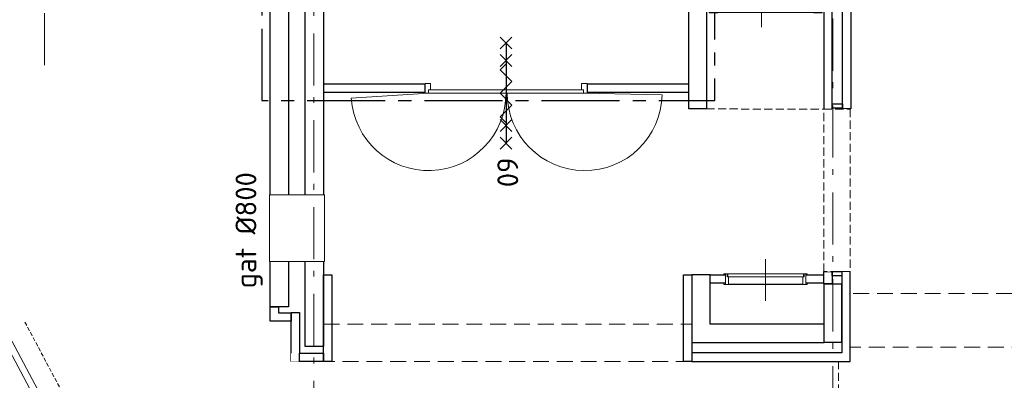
# Model space of a CAD drawing. Header units: millimetres. Extents: x -28579 to 211491, y -26192 to 102706.
# Tile 11 of 48: x 11744 to 23560, y 12187 to 16511. Entities that reach past the tile are written whole.
import ezdxf

# ---------------------------------------------------------------- set-up
doc = ezdxf.new("R2010")
doc.units = ezdxf.units.MM
doc.header["$LTSCALE"] = 100
for name, pattern in [('B0202', [28.125, 18.75, -3.125, 3.125, -3.125]), ('HIDDEN', [9.525, 6.35, -3.175]), ('STYLE_01', [0.416641, 0.208282, -0.208359]), ('STYLE_02', [0.694427, 0.486069, -0.208359]), ('STYLE_06', [1.041641, 0.625, -0.208282, 0.069427, -0.138931])]:
    doc.linetypes.add(name, pattern=pattern)
for name, color, linetype in [('AL22FF1-_KALKZANDST', 2, 'Continuous'), ('AL65_BEVEILIGING', 1, 'Continuous'), ('br.compartimentering', 4, 'B0202')]:
    doc.layers.add(name, color=color, linetype=linetype)
doc.layers.add('None', color=7, linetype='Continuous', lineweight=5)
doc.styles.add('03_100', font='isocpeur.ttf')
doc.styles.add('Tekton Plus Regular', font='isocpeur.ttf')

# ---------------------------------------------------------------- blocks, each defined once
blk = doc.blocks.new('Group-245')
at = {"color": 8, "linetype": 'Continuous', "lineweight": 5}
blk.add_wipeout([(-33306, -4047), (-34268, -4047), (-34268, -3917), (-33306, -3917)], dxfattribs=at).dxf.layer = 'None'
at = {"layer": 'None', "color": 8, "linetype": 'Continuous', "lineweight": 5}
blk.add_lwpolyline([(-33306, -4047), (-34268, -4047), (-34268, -3917), (-33306, -3917)], close=True, dxfattribs=at)
at = {"color": 8, "linetype": 'Continuous', "lineweight": 5}
blk.add_wipeout([(-33331, -3956), (-34242, -3956), (-34242, -3917), (-33331, -3917)], dxfattribs=at).dxf.layer = 'None'
at = {"layer": 'None', "color": 8, "linetype": 'Continuous', "lineweight": 5}
blk.add_lwpolyline([(-33331, -3956), (-34242, -3956), (-34242, -3917), (-33331, -3917)], close=True, dxfattribs=at)
at = {"color": 8, "linetype": 'Continuous', "lineweight": 5}
blk.add_wipeout([(-33342, -4042), (-34231, -4042), (-34231, -3956), (-33342, -3956)], dxfattribs=at).dxf.layer = 'None'
at = {"layer": 'None', "color": 8, "linetype": 'Continuous', "lineweight": 5}
for p, q in [((-33789, -3743), (-33789, -4243)), ((-34268, -4032), (-34268, -3932)), ((-33306, -4032), (-33306, -3932))]:
    blk.add_line(p, q, dxfattribs=at)
for points in [[(-34287, -3932), (-34287, -3917), (-34248, -3917), (-34248, -3956), (-34231, -3956), (-34231, -4047), (-34287, -4047), (-34287, -4032)], [(-33287, -3932), (-33287, -3917), (-33326, -3917), (-33326, -3956), (-33342, -3956), (-33342, -4047), (-33287, -4047), (-33287, -4032)]]:
    blk.add_lwpolyline(points, dxfattribs=at)
blk.add_lwpolyline([(-33342, -4042), (-34231, -4042), (-34231, -3956), (-33342, -3956)], close=True, dxfattribs=at)
blk = doc.blocks.new('Group-250')
at = {"layer": 'None', "color": 8, "linetype": 'Continuous', "lineweight": 5}
for p, q in [((-34236, -619), (-34036, -519)), ((-33836, -619), (-34036, -519)), ((-33836, -619), (-33636, -519)), ((-33436, -619), (-33636, -519))]:
    blk.add_line(p, q, dxfattribs=at)
blk = doc.blocks.new('Group-251')
at = {"layer": 'None', "color": 8, "linetype": 'Continuous', "lineweight": 5}
for p, q in [((-33837, -946), (-33837, -546)), ((-34237, -746), (-33437, -746))]:
    blk.add_line(p, q, dxfattribs=at)
at = {"layer": 'None', "color": 140, "linetype": 'Continuous', "lineweight": 15, "flags": 128}
for points in [[(-34462, 829), (-34462, -771), (-33112, -771), (-33112, 829)], [(-33162, 779), (-33162, -721), (-34412, -721), (-34412, 779)]]:
    blk.add_lwpolyline(points, close=True, dxfattribs=at)
at = {"layer": 'None', "color": 1, "linetype": 'Continuous', "lineweight": 35}
for points in [[(-34362, 779), (-34412, 779), (-34412, 729), (-34462, 729), (-34462, 779), (-34462, 829), (-34412, 829), (-34362, 829)], [(-33212, 779), (-33162, 779), (-33162, 729), (-33112, 729), (-33112, 779), (-33112, 829), (-33162, 829), (-33212, 829)], [(-34362, -721), (-34412, -721), (-34412, -671), (-34462, -671), (-34462, -721), (-34462, -771), (-34412, -771), (-34362, -771)], [(-33212, -721), (-33162, -721), (-33162, -671), (-33112, -671), (-33112, -721), (-33112, -771), (-33162, -771), (-33212, -771)]]:
    blk.add_lwpolyline(points, close=True, dxfattribs=at)
at = {"layer": 'None', "color": 140, "linetype": 'Continuous', "lineweight": 15}
for points in [[(-33387, 704), (-34287, 704), (-34287, -546), (-34237, -546), (-34237, -516), (-34257, -516), (-34257, 674), (-33417, 674), (-33417, -516), (-33437, -516), (-33437, -546), (-33387, -546)], [(-33377, 429), (-33197, 429), (-33197, -271), (-33377, -271)], [(-34237, -721), (-33437, -721), (-33437, -771), (-34237, -771)]]:
    blk.add_lwpolyline(points, close=True, dxfattribs=at)
at = {"layer": 'None', "color": 92, "linetype": 'Continuous', "lineweight": 25}
for points in [[(-34287, -546), (-34237, -546), (-34237, -631), (-34287, -631)], [(-33437, -546), (-33387, -546), (-33387, -631), (-33437, -631)]]:
    blk.add_lwpolyline(points, close=True, dxfattribs=at)
at = {"layer": 'None', "color": 7}
blk.add_blockref('Group-250', (0, 0), dxfattribs=at)
at = {"layer": 'None', "color": 1, "insert": (-34172, 534), "char_height": 235.1, "attachment_point": 1, "line_spacing_factor": 0.978954, "style": 'Tekton Plus Regular'}
blk.add_mtext('lift', dxfattribs=at)
blk = doc.blocks.new('Group-351')
at = {"color": 8, "linetype": 'Continuous', "lineweight": 5}
blk.add_wipeout([(-36112, -17352), (-42966, -4461), (-43038, -4499), (-36184, -17390)], dxfattribs=at).dxf.layer = 'None'
at = {"layer": 'None', "color": 8, "linetype": 'STYLE_02', "lineweight": 5}
blk.add_line((-35804, -17399), (-42681, -4472), dxfattribs=at)
at = {"layer": 'None', "color": 8, "linetype": 'Continuous', "lineweight": 5}
blk.add_lwpolyline([(-36112, -17352), (-42966, -4461), (-43038, -4499), (-36184, -17390)], close=True, dxfattribs=at)
blk = doc.blocks.new('60min br.w.')
at = {"layer": 'AL65_BEVEILIGING'}
for p, q in [((-671, 71), (-529, -71)), ((-671, -71), (-529, 71)), ((-600, 0), (600, 0)), ((-461, 71), (-319, -71)), ((-461, -71), (-319, 71)), ((319, -71), (461, 71)), ((319, 71), (461, -71)), ((529, -71), (671, 71)), ((529, 71), (671, -71))]:
    blk.add_line(p, q, dxfattribs=at)
blk.add_lwpolyline([(-351, 0), (-280, -71), (-139, 71), (3, -71), (144, 71), (286, -71), (356, 0)], dxfattribs=at)
at = {"layer": 'AL65_BEVEILIGING', "style": '03_100'}
blk.add_text('60', height=250, dxfattribs=at).set_placement((777, -104))

msp = doc.modelspace()

# ---------------------------------------------------------------- linework, layer by layer
at = {"layer": 'AL22FF1-_KALKZANDST'}
for points in [[(19776, 16822), (19986, 16822), (19986, 15441), (19776, 15441)], [(16418, 15738), (15577, 15738), (15577, 15738), (15391, 15738), (15391, 15738), (15391, 15641), (15577, 15641), (16418, 15641), (16609, 15641), (16609, 15641), (16609, 15738), (16609, 15738), (16609, 15738), (16418, 15738)], [(19585, 15738), (18744, 15738), (18744, 15738), (18553, 15738), (18553, 15738), (18553, 15641), (18744, 15641), (19585, 15641), (19776, 15641), (19776, 15641), (19776, 15738), (19776, 15738), (19776, 15738), (19585, 15738)]]:
    msp.add_lwpolyline(points, close=True, dxfattribs=at)
at = {"layer": 'None', "color": 8, "linetype": 'STYLE_06', "lineweight": 5, "ltscale": 10}
msp.add_line((12042, 15965), (12042, 38765), dxfattribs=at)

# ---------------------------------------------------------------- texts
at = {"layer": 'None', "color": 1, "insert": (14334.73263, 13289.26769), "char_height": 250, "attachment_point": 1, "rotation": 90, "line_spacing_factor": 0.979335, "style": 'Tekton Plus Regular'}
msp.add_mtext('gat %%c800', dxfattribs=at)

# ---------------------------------------------------------------- wipeouts: each hides what was drawn before it
at = {"color": 8, "linetype": 'Continuous', "lineweight": 5}
for points in [[(21618, 21481), (21618, 21532), (21618, 22626), (21618, 22666), (21618, 23132), (21718, 23132), (21718, 22666), (21718, 22626), (21718, 21532), (21718, 21481), (21718, 15971), (21718, 15706), (21718, 15511), (21718, 15441), (21618, 15441), (21618, 15511), (21618, 15706), (21618, 15971)], [(21393, 18544), (21393, 18445), (21393, 17862), (21393, 17279), (21393, 17061), (21393, 16690), (21393, 15954), (21393, 15697), (21393, 15509), (21393, 15440), (21493, 15440), (21493, 15509), (21493, 15697), (21493, 15954), (21493, 21288), (21493, 21337), (21493, 22396), (21493, 22435), (21493, 22708), (21493, 22712), (21393, 22712), (21393, 22708), (21393, 22435), (21393, 22396), (21393, 22128), (21393, 22093), (21393, 21337), (21393, 21288)], [(20030, 13451), (21398, 13451), (21398, 13351), (20030, 13351)], [(15001, 13001), (15101, 13001), (15101, 12411), (15001, 12411)]]:
    msp.add_wipeout(points, dxfattribs=at).dxf.layer = 'None'
at = {"color": 140, "linetype": 'Continuous', "lineweight": 15}
for points in [[(18212, 15838.76), (19567.51992, 15838.76), (19567.51992, 16220), (18212, 16220)], [(14751, 15454), (15391, 15454), (15391, 15234), (14751, 15234)]]:
    msp.add_wipeout(points, dxfattribs=at).dxf.layer = 'None'
at = {"color": 43, "linetype": 'Continuous', "lineweight": 9}
msp.add_wipeout([(22391, 14010.72), (25854.36014, 14010.72), (25854.36014, 14352), (22391, 14352)], dxfattribs=at).dxf.layer = 'None'
at = {"color": 8, "linetype": 'STYLE_01', "lineweight": 5}
msp.add_wipeout([(15391, 12861), (19811, 12861), (19811, 12411), (15391, 12411)], dxfattribs=at).dxf.layer = 'None'

# ---------------------------------------------------------------- next in the draw order: linework, layer by layer
at = {"layer": 'AL22FF1-_KALKZANDST'}
for points in [[(21618, 21481), (21618, 21532), (21618, 22626), (21618, 22666), (21618, 23132), (21718, 23132), (21718, 22666), (21718, 22626), (21718, 21532), (21718, 21481), (21718, 15971), (21718, 15706), (21718, 15511), (21718, 15441), (21618, 15441), (21618, 15511), (21618, 15706), (21618, 15971)], [(20030, 13451), (21393, 13451), (21393, 13351), (20030, 13351)], [(15001, 13001), (15101, 13001), (15101, 12411), (15001, 12411)]]:
    msp.add_lwpolyline(points, close=True, dxfattribs=at)
msp.add_lwpolyline([(21393, 16690), (21393, 15954), (21393, 15697), (21393, 15509), (21393, 15440), (21493, 15440), (21493, 15509), (21493, 15697), (21493, 15954), (21493, 21288)], dxfattribs=at)
at = {"layer": 'None', "color": 8, "linetype": 'HIDDEN', "lineweight": 5, "ltscale": 0.3}
msp.add_lwpolyline([(15391, 12861), (19811, 12861), (19811, 12411), (15391, 12411)], close=True, dxfattribs=at)

# ---------------------------------------------------------------- next in the draw order: block references
at = {"layer": 'None', "color": 1}
msp.add_blockref('Group-251', (54483, 17368), dxfattribs=at)

# ---------------------------------------------------------------- next in the draw order: wipeouts: each hides what was drawn before it
at = {"color": 255, "linetype": 'Continuous', "lineweight": 5}
msp.add_wipeout([(16609, 15807), (18553, 15807), (18553, 15607), (16609, 15607)], dxfattribs=at).dxf.layer = 'None'
at = {"color": 140, "linetype": 'Continuous', "lineweight": 15}
msp.add_wipeout([(14751, 15454), (14971, 15454), (14971, 13494), (14971, 13070), (14751, 13070), (14751, 13494)], dxfattribs=at).dxf.layer = 'None'

# ---------------------------------------------------------------- next in the draw order: linework, layer by layer
at = {"layer": 'AL22FF1-_KALKZANDST'}
for points in [[(14751, 14411), (14751, 17471), (14971, 17471), (14971, 14411)], [(14971, 13611), (14971, 13494), (14971, 13070), (14751, 13070), (14751, 13494), (14751, 13611)]]:
    msp.add_lwpolyline(points, dxfattribs=at)
msp.add_lwpolyline([(14851, 13068), (14851, 12997), (15001, 12997), (15001, 12897), (14851, 12897), (14751, 12897), (14751, 12997), (14751, 13068)], close=True, dxfattribs=at)

# ---------------------------------------------------------------- next in the draw order: block references
at = {"layer": 'None', "color": 7}
msp.add_blockref('Group-245', (54483, 17383), dxfattribs=at)

# ---------------------------------------------------------------- next in the draw order: wipeouts: each hides what was drawn before it
at = {"color": 140, "linetype": 'Continuous', "lineweight": 15}
for points in [[(16609, 15746), (16676, 15746), (16676, 15632), (16609, 15632)], [(18486, 15632), (18553, 15632), (18553, 15746), (18486, 15746)], [(15171, 15454), (15391, 15454), (15391, 13494), (15391, 12594), (15171, 12594), (15171, 13494)]]:
    msp.add_wipeout(points, dxfattribs=at).dxf.layer = 'None'
at = {"color": 8, "linetype": 'Continuous', "lineweight": 5}
msp.add_wipeout([(15001, 12511), (15391, 12511), (15391, 12411), (15001, 12411)], dxfattribs=at).dxf.layer = 'None'

# ---------------------------------------------------------------- next in the draw order: linework, layer by layer
at = {"layer": 'AL22FF1-_KALKZANDST'}
for points in [[(15171, 14411), (15171, 17471), (15391, 17471), (15391, 14411)], [(15391, 13611), (15391, 13494), (15391, 12594), (15171, 12594), (15171, 13494), (15171, 13611)]]:
    msp.add_lwpolyline(points, dxfattribs=at)
at = {"layer": 'None', "color": 140, "linetype": 'Continuous', "lineweight": 15}
for points in [[(16609, 15746), (16676, 15746), (16676, 15632), (16609, 15632)], [(18486, 15632), (18553, 15632), (18553, 15746), (18486, 15746)], [(14741, 14411), (15401, 14411), (15401, 13611), (14741, 13611)]]:
    msp.add_lwpolyline(points, close=True, dxfattribs=at)

# ---------------------------------------------------------------- next in the draw order: wipeouts: each hides what was drawn before it
at = {"color": 8, "linetype": 'Continuous', "lineweight": 5}
msp.add_wipeout([(21711, 12411), (21711, 12516), (21711, 13457), (21711, 13491), (21611, 13491), (21611, 13457), (21611, 12516), (20201, 12516), (19811, 12516), (19811, 12411), (20201, 12411), (21611, 12411)], dxfattribs=at).dxf.layer = 'None'
at = {"color": 8, "linetype": 'Continuous', "lineweight": 15}
msp.add_wipeout([(15101, 12511), (15391, 12511), (15391, 12411), (15101, 12411)], dxfattribs=at).dxf.layer = 'None'

# ---------------------------------------------------------------- next in the draw order: linework, layer by layer
at = {"layer": 'AL22FF1-_KALKZANDST'}
for points in [[(21711, 12411), (21711, 12516), (21711, 13457), (21711, 13491), (21611, 13491), (21611, 13457), (21611, 12516), (20201, 12516), (19811, 12516), (19811, 12411), (20201, 12411), (21611, 12411)], [(15391, 13451), (15491, 13451), (15491, 12411), (15391, 12411)], [(15101, 12511), (15391, 12511), (15391, 12411), (15101, 12411)]]:
    msp.add_lwpolyline(points, close=True, dxfattribs=at)
at = {"layer": 'None', "color": 8, "linetype": 'HIDDEN', "lineweight": 5, "ltscale": 0.3}
for p, q in [((25939, 13228), (21718, 13228)), ((25841, 12583), (21718, 12583))]:
    msp.add_line(p, q, dxfattribs=at)
at = {"layer": 'None', "color": 8, "linetype": 'STYLE_02', "lineweight": 5, "ltscale": 2}
msp.add_line((21570, 11347), (21570, 12411), dxfattribs=at)

# ---------------------------------------------------------------- next in the draw order: wipeouts: each hides what was drawn before it
at = {"color": 140, "linetype": 'Continuous', "lineweight": 15}
msp.add_wipeout([(16651, 15672), (17581, 15672), (17581, 15632), (16651, 15632)], dxfattribs=at).dxf.layer = 'None'

# ---------------------------------------------------------------- next in the draw order: linework, layer by layer
at = {"layer": 'None', "color": 140, "linetype": 'Continuous', "lineweight": 15}
msp.add_line((16651, 15632), (15723, 15570), dxfattribs=at)
msp.add_lwpolyline([(16651, 15672), (17581, 15672), (17581, 15632), (16651, 15632)], close=True, dxfattribs=at)

# ---------------------------------------------------------------- next in the draw order: block references
at = {"layer": 'None', "color": 8, "linetype": 'HIDDEN', "lineweight": 5, "ltscale": 0.3}
msp.add_blockref('Group-351', (54483, 17368), dxfattribs=at)

# ---------------------------------------------------------------- next in the draw order: wipeouts: each hides what was drawn before it
at = {"color": 8, "linetype": 'Continuous', "lineweight": 5}
msp.add_wipeout([(21496, 12641), (21496, 12861), (21397, 12861), (21179, 12861), (20201, 12861), (20171, 12861), (20030, 12861), (20030, 13451), (19811, 13451), (19811, 12861), (19811, 12641), (20171, 12641), (20201, 12641), (21397, 12641)], dxfattribs=at).dxf.layer = 'None'

# ---------------------------------------------------------------- next in the draw order: linework, layer by layer
at = {"layer": 'AL22FF1-_KALKZANDST'}
msp.add_lwpolyline([(19711, 13451), (19811, 13451), (19811, 12411), (19711, 12411)], close=True, dxfattribs=at)
msp.add_lwpolyline([(21398, 12861), (21397, 12861), (21179, 12861), (20201, 12861), (20171, 12861), (20030, 12861), (20030, 13451), (19811, 13451), (19811, 12861), (19811, 12641), (20171, 12641), (20201, 12641), (21397, 12641)], dxfattribs=at)
at = {"layer": 'None', "color": 8, "linetype": 'STYLE_06', "lineweight": 5, "ltscale": 10}
msp.add_line((15273, 9473), (15273, 32173), dxfattribs=at)
at = {"layer": 'None', "color": 8, "linetype": 'Continuous', "lineweight": 5}
msp.add_line((19811, 12516), (19811, 12641), dxfattribs=at)

# ---------------------------------------------------------------- next in the draw order: wipeouts: each hides what was drawn before it
at = {"color": 140, "linetype": 'Continuous', "lineweight": 15}
msp.add_wipeout([(17581, 15632), (18511, 15632), (18511, 15672), (17581, 15672)], dxfattribs=at).dxf.layer = 'None'

# ---------------------------------------------------------------- next in the draw order: linework, layer by layer
at = {"layer": 'br.compartimentering', "color": 4, "linetype": 'B0202', "ltscale": 0.5, "flags": 128}
msp.add_lwpolyline([(14651, 17810), (14651, 15541), (20086, 15541), (20086, 22822)], dxfattribs=at)
at = {"layer": 'None', "color": 140, "linetype": 'Continuous', "lineweight": 15}
msp.add_line((18511, 15632), (19454.76299, 15611.00535), dxfattribs=at)
msp.add_lwpolyline([(17581, 15632), (18511, 15632), (18511, 15672), (17581, 15672)], close=True, dxfattribs=at)
for centre, radius, start, end in [((16651, 15632), 930.06881, 183.822270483, 0), ((18525, 15632), 930, 180, 358.706444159)]:
    msp.add_arc(centre, radius, start, end, dxfattribs=at)

# ---------------------------------------------------------------- next in the draw order: block references
at = {"layer": 'AL65_BEVEILIGING', "rotation": 270}
msp.add_blockref('60min br.w.', (17581, 15632), dxfattribs=at)

# ---------------------------------------------------------------- next in the draw order: wipeouts: each hides what was drawn before it
at = {"color": 8, "linetype": 'Continuous', "lineweight": 5}
msp.add_wipeout([(21398, 13344), (21608, 13344), (21608, 12644), (21398, 12644)], dxfattribs=at).dxf.layer = 'None'

# ---------------------------------------------------------------- next in the draw order: linework, layer by layer
at = {"layer": 'AL22FF1-_KALKZANDST'}
msp.add_lwpolyline([(21398, 13344), (21608, 13344), (21608, 12641), (21398, 12641)], close=True, dxfattribs=at)

# ---------------------------------------------------------------- next in the draw order: wipeouts: each hides what was drawn before it
at = {"color": 8, "linetype": 'Continuous', "lineweight": 5}
msp.add_wipeout([(21393, 13491), (21493, 13491), (21493, 13344), (21393, 13344)], dxfattribs=at).dxf.layer = 'None'

# ---------------------------------------------------------------- next in the draw order: linework, layer by layer
at = {"layer": 'AL22FF1-_KALKZANDST'}
msp.add_lwpolyline([(21393, 13491), (21493, 13491), (21493, 13344), (21393, 13344)], close=True, dxfattribs=at)

# ---------------------------------------------------------------- next in the draw order: wipeouts: each hides what was drawn before it
at = {"color": 8, "linetype": 'STYLE_01', "lineweight": 5}
msp.add_wipeout([(21393, 15440), (21711, 15440), (21711, 13491), (21393, 13491)], dxfattribs=at).dxf.layer = 'None'

# ---------------------------------------------------------------- next in the draw order: linework, layer by layer
at = {"layer": 'AL22FF1-_KALKZANDST'}
msp.add_lwpolyline([(21493, 13491), (21611, 13491), (21611, 13441), (21493, 13441)], close=True, dxfattribs=at)
at = {"layer": 'None', "color": 8, "linetype": 'STYLE_06', "lineweight": 5, "ltscale": 10}
msp.add_line((21503, 8608), (21503, 32173), dxfattribs=at)
at = {"layer": 'None', "color": 8, "linetype": 'STYLE_02', "lineweight": 5, "ltscale": 2}
msp.add_line((19986, 15441), (21393, 15440), dxfattribs=at)
at = {"layer": 'None', "color": 92, "linetype": 'Continuous', "lineweight": 25}
msp.add_lwpolyline([(21493, 15501), (21618, 15501), (21618, 15451), (21493, 15451)], close=True, dxfattribs=at)
at = {"layer": 'None', "color": 8, "linetype": 'STYLE_02', "lineweight": 5, "ltscale": 2}
msp.add_lwpolyline([(21393, 15440), (21711, 15440), (21711, 13491), (21393, 13491)], close=True, dxfattribs=at)

doc.saveas('drawing.dxf')
